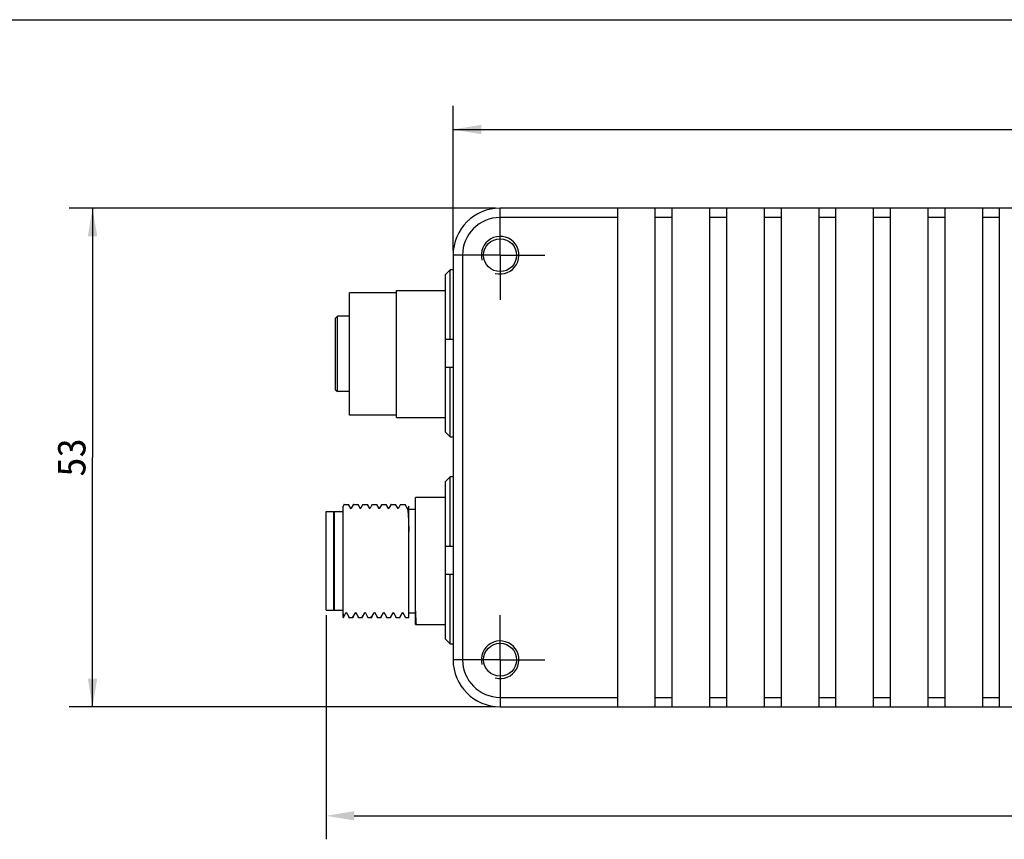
# Model space of a CAD drawing. Header units: millimetres. Extents: x 0 to 594, y 0 to 420.
# Tile 5 of 7: x 163 to 267, y 333 to 420. Entities that reach past the tile are written whole.
import ezdxf
from ezdxf.enums import TextEntityAlignment as Align

# ---------------------------------------------------------------- set-up
doc = ezdxf.new("R2010")
doc.units = ezdxf.units.MM
doc.header["$LTSCALE"] = 32.67
doc.header["$PDMODE"] = 3
doc.header["$PDSIZE"] = 8
doc.linetypes.add('CENTER', pattern=[0.6, 0.375, -0.075, 0.075, -0.075])
doc.layers.get('0').update_dxf_attribs({"linetype": 'CONTINUOUS'})
doc.layers.get('Defpoints').update_dxf_attribs({"linetype": 'CONTINUOUS'})
for name, color, linetype in [('00_COMPONENTS', 7, 'CONTINUOUS'), ('03_ALL_AXES', 7, 'CONTINUOUS'), ('51__DRAFT_DIMS', 7, 'CONTINUOUS')]:
    doc.layers.add(name, color=color, linetype=linetype)
doc.styles.get("Standard").update_dxf_attribs({"font": 'simfang.ttf'})
doc.dimstyles.new('DIMSTYLE_1', dxfattribs={"dimtxt": 3, "dimasz": 3, "dimexe": 2.5, "dimexo": 0.5, "dimgap": 0.75, "dimtad": 1, "dimdsep": 46, "dimtxsty": 'STANDARD', "dimblk": '_FILLED', "dimblk1": '_FILLED', "dimblk2": '_FILLED', "dimcen": 0.09, "dimclrt": 3, "dimazin": 2, "dimtp": 0.5, "dimtm": 0.5, "dimtfac": 1, "dimtofl": 0, "dimtmove": 0, "dimatfit": 3, "dimldrblk": '_FILLED', "dimfxl": 1, "dimtolj": 1, "dimarcsym": 0})
doc.dimstyles.new('DIMSTYLE_2', dxfattribs={"dimtxt": 3, "dimasz": 3, "dimexe": 2.5, "dimexo": 0.5, "dimgap": 0.75, "dimtad": 1, "dimdsep": 46, "dimtxsty": 'STANDARD', "dimblk": '_FILLED', "dimblk1": '_FILLED', "dimblk2": '_FILLED', "dimcen": 0.09, "dimclrt": 3, "dimazin": 2, "dimtp": 0.3, "dimtm": 0.3, "dimtfac": 1, "dimtofl": 0, "dimtmove": 0, "dimatfit": 3, "dimldrblk": '_FILLED', "dimfxl": 1, "dimtolj": 1, "dimarcsym": 0})
doc.dimstyles.get("Standard").update_dxf_attribs({"dimtxt": 3, "dimasz": 3, "dimexe": 2.5, "dimexo": 0.5, "dimtad": 1, "dimdsep": 46, "dimtxsty": 'STANDARD', "dimblk": '_FILLED', "dimblk1": '_FILLED', "dimblk2": '_FILLED', "dimcen": 0.09, "dimclrt": 3, "dimazin": 2, "dimtol": 1, "dimtp": 0.01, "dimtm": 0.01, "dimtfac": 1, "dimtofl": 0, "dimtmove": 0, "dimatfit": 3, "dimldrblk": '_FILLED', "dimfxl": 1, "dimtolj": 1, "dimarcsym": 0})

# ---------------------------------------------------------------- blocks, each defined once
blk = doc.blocks.new('_FILLED')
at = {"color": 0, "linetype": 'ByBlock'}
blk.add_solid([(0, 0), (-1, 0.167), (-1, -0.167)], dxfattribs=at)
blk = doc.blocks.new('*D1')
at = {"layer": '51__DRAFT_DIMS', "color": 4}
for p, q in [((208.61, 395.47), (208.61, 410.83)), ((392.61, 395.47), (392.61, 410.83)), ((208.61, 408.33), (300.61, 408.33)), ((392.61, 408.33), (300.61, 408.33))]:
    blk.add_line(p, q, dxfattribs=at)
at = {"layer": '51__DRAFT_DIMS', "color": 4, "xscale": 3, "yscale": 3, "zscale": 3, "rotation": 180}
blk.add_blockref('_FILLED', (208.61, 408.33), dxfattribs=at)
at = {"layer": '51__DRAFT_DIMS', "color": 4, "xscale": 3, "yscale": 3, "zscale": 3}
blk.add_blockref('_FILLED', (392.61, 408.33), dxfattribs=at)
at = {"layer": '51__DRAFT_DIMS', "color": 3}
blk.add_text('184', height=3, dxfattribs=at).set_placement((300.61, 409.08), align=Align.CENTER)
blk = doc.blocks.new('*D2')
at = {"layer": '51__DRAFT_DIMS', "color": 4}
for p, q in [((213.11, 399.97), (167.78, 399.97)), ((170.28, 399.97), (170.28, 373.47)), ((170.28, 346.97), (170.28, 373.47)), ((213.11, 346.97), (167.78, 346.97))]:
    blk.add_line(p, q, dxfattribs=at)
at = {"layer": '51__DRAFT_DIMS', "color": 4, "xscale": 3, "yscale": 3, "zscale": 3}
for p, rotation in [((170.28, 399.97), 90), ((170.28, 346.97), 270)]:
    blk.add_blockref('_FILLED', p, dxfattribs=dict(at, rotation=rotation))
at = {"layer": '51__DRAFT_DIMS', "color": 3}
blk.add_text('53', height=3, rotation=90, dxfattribs=at).set_placement((169.53, 373.47), align=Align.CENTER)
blk = doc.blocks.new('*D9')
at = {"color": 0, "lineweight": -2}
for p, q in [((195.11, 356.72), (195.11, 332.88)), ((392.61, 351.47), (392.61, 332.88))]:
    blk.add_line(p, q, dxfattribs=at)
at = {"color": 4, "lineweight": -2}
for p, q in [((198.11, 335.38), (288.13, 335.38)), ((389.61, 335.38), (299.58, 335.38))]:
    blk.add_line(p, q, dxfattribs=at)
at = {"layer": 'Defpoints', "color": 0}
for p in [(195.11, 357.22), (392.61, 351.97), (392.61, 335.38)]:
    blk.add_point(p, dxfattribs=at)
at = {"color": 4, "linetype": 'ByBlock', "lineweight": -2, "xscale": 3, "yscale": 3, "zscale": 3, "rotation": 180}
blk.add_blockref('_FILLED', (195.11, 335.38), dxfattribs=at)
at = {"color": 4, "linetype": 'ByBlock', "lineweight": -2, "xscale": 3, "yscale": 3, "zscale": 3}
blk.add_blockref('_FILLED', (392.61, 335.38), dxfattribs=at)
at = {"color": 3, "insert": (293.86, 335.38), "char_height": 3, "attachment_point": 5}
blk.add_mtext('\\A1;197.5', dxfattribs=at)

msp = doc.modelspace()

# ---------------------------------------------------------------- linework, layer by layer
at = {"color": 7}
msp.add_line((0, 420), (594, 420), dxfattribs=at)
at = {"layer": '00_COMPONENTS', "color": 4}
for p, q in [((213.608, 398.971), (213.608, 399.971)), ((209.608, 394.971), (208.608, 394.971)), ((209.608, 351.971), (208.608, 351.971)), ((213.608, 347.971), (213.608, 346.971))]:
    msp.add_line(p, q, dxfattribs=at)
at = {"layer": '00_COMPONENTS', "color": 7}
for p, q in [((387.608, 399.971), (213.608, 399.971)), ((226.108, 346.971), (226.108, 399.971)), ((230.108, 346.971), (230.108, 399.971)), ((231.908, 346.971), (231.908, 399.971)), ((235.908, 346.971), (235.908, 399.971)), ((237.708, 346.971), (237.708, 399.971)), ((241.708, 346.971), (241.708, 399.971)), ((243.508, 346.971), (243.508, 399.971)), ((247.508, 346.971), (247.508, 399.971)), ((249.308, 346.971), (249.308, 399.971)), ((253.308, 346.971), (253.308, 399.971)), ((255.108, 346.971), (255.108, 399.971)), ((259.108, 346.971), (259.108, 399.971)), ((260.908, 346.971), (260.908, 399.971)), ((264.908, 346.971), (264.908, 399.971)), ((266.708, 346.971), (266.708, 399.971)), ((226.108, 398.971), (213.608, 398.971)), ((231.908, 398.971), (230.108, 398.971)), ((237.708, 398.971), (235.908, 398.971)), ((243.508, 398.971), (241.708, 398.971)), ((249.308, 398.971), (247.508, 398.971)), ((255.108, 398.971), (253.308, 398.971)), ((260.908, 398.971), (259.108, 398.971)), ((266.708, 398.971), (264.908, 398.971)), ((208.608, 394.971), (208.608, 351.971)), ((209.608, 394.971), (209.608, 351.971)), ((208.308, 393.408), (207.808, 392.901)), ((207.808, 376.168), (207.808, 392.901)), ((208.308, 386.034), (208.308, 393.408)), ((208.608, 393.408), (208.308, 393.408)), ((197.608, 377.971), (197.608, 390.971)), ((202.608, 390.971), (197.608, 390.971)), ((202.608, 377.721), (202.608, 391.221)), ((202.608, 391.221), (207.808, 391.221)), ((196.108, 388.271), (196.308, 388.471)), ((196.308, 380.471), (196.308, 388.471)), ((197.608, 388.471), (196.308, 388.471)), ((196.108, 380.671), (196.108, 388.271)), ((207.808, 386.034), (208.608, 386.034)), ((208.608, 383.034), (207.808, 383.034)), ((208.308, 375.66), (208.308, 383.034)), ((196.108, 380.671), (196.308, 380.471)), ((197.608, 380.471), (196.308, 380.471)), ((202.608, 377.971), (197.608, 377.971)), ((202.608, 377.721), (207.808, 377.721)), ((207.808, 376.168), (208.308, 375.66)), ((208.308, 375.66), (208.608, 375.66)), ((208.308, 371.408), (207.808, 370.901)), ((207.808, 354.168), (207.808, 370.901)), ((208.308, 364.034), (208.308, 371.408)), ((208.608, 371.408), (208.308, 371.408)), ((197.007, 368.466), (196.987, 368.432)), ((197.014, 368.471), (197.493, 368.471)), ((197.753, 368.027), (197.501, 368.464)), ((198.007, 368.466), (197.987, 368.432)), ((198.014, 368.471), (198.493, 368.471)), ((198.754, 368.027), (198.501, 368.464)), ((199.007, 368.466), (198.987, 368.432)), ((199.014, 368.471), (199.007, 368.466)), ((199.014, 368.471), (199.493, 368.471)), ((199.754, 368.027), (199.501, 368.464)), ((200.007, 368.466), (199.987, 368.432)), ((200.014, 368.471), (200.007, 368.466)), ((200.014, 368.471), (200.493, 368.471)), ((200.753, 368.027), (200.501, 368.464)), ((201.007, 368.466), (200.988, 368.433)), ((201.014, 368.471), (201.493, 368.471)), ((201.754, 368.027), (201.501, 368.464)), ((202.007, 368.466), (201.988, 368.433)), ((202.014, 368.471), (202.493, 368.471)), ((202.753, 368.027), (202.501, 368.465)), ((203.007, 368.466), (202.988, 368.433)), ((203.014, 368.471), (203.493, 368.471)), ((203.761, 368.013), (203.501, 368.464)), ((204.608, 355.721), (204.608, 369.221)), ((207.808, 369.221), (204.608, 369.221)), ((195.108, 357.222), (195.108, 367.721)), ((195.108, 367.721), (195.908, 367.721)), ((195.908, 367.721), (195.908, 357.222)), ((195.908, 367.621), (196.008, 367.721)), ((196.008, 357.221), (196.008, 367.721)), ((196.008, 367.721), (196.908, 367.721)), ((196.987, 368.432), (196.908, 368.294)), ((196.908, 356.471), (196.908, 368.294)), ((197.788, 368.086), (197.753, 368.027)), ((197.761, 368.013), (197.753, 368.027)), ((197.987, 368.432), (197.788, 368.086)), ((198.788, 368.086), (198.754, 368.027)), ((198.761, 368.013), (198.754, 368.027)), ((198.987, 368.432), (198.788, 368.086)), ((199.788, 368.086), (199.754, 368.027)), ((199.761, 368.013), (199.754, 368.027)), ((199.987, 368.432), (199.788, 368.086)), ((200.789, 368.089), (200.753, 368.027)), ((200.762, 368.013), (200.753, 368.027)), ((200.988, 368.433), (200.789, 368.089)), ((201.789, 368.089), (201.754, 368.027)), ((201.761, 368.013), (201.754, 368.027)), ((201.988, 368.433), (201.789, 368.089)), ((202.789, 368.089), (202.753, 368.027)), ((202.761, 368.013), (202.753, 368.027)), ((202.988, 368.433), (202.789, 368.089)), ((203.789, 368.088), (203.753, 368.027)), ((203.908, 368.294), (203.789, 368.088)), ((203.908, 356.472), (203.908, 368.294)), ((203.908, 367.971), (204.608, 367.971)), ((207.808, 364.034), (208.608, 364.034)), ((208.608, 361.034), (207.808, 361.034)), ((208.308, 353.66), (208.308, 361.034)), ((195.108, 357.221), (195.908, 357.221)), ((195.908, 357.321), (196.008, 357.221)), ((196.008, 357.221), (196.908, 357.221)), ((196.98, 356.525), (197.222, 356.942)), ((197.222, 356.942), (197.254, 356.997)), ((197.246, 357.011), (197.519, 356.538)), ((197.98, 356.525), (198.222, 356.942)), ((198.222, 356.942), (198.254, 356.997)), ((198.245, 357.011), (198.519, 356.538)), ((198.98, 356.525), (199.222, 356.942)), ((199.222, 356.942), (199.254, 356.997)), ((199.245, 357.011), (199.519, 356.538)), ((200.022, 356.596), (200.221, 356.942)), ((200.221, 356.942), (200.253, 356.997)), ((200.246, 357.011), (200.52, 356.537)), ((200.98, 356.525), (201.221, 356.941)), ((201.221, 356.941), (201.254, 356.997)), ((201.246, 357.011), (201.519, 356.538)), ((201.98, 356.524), (202.221, 356.941)), ((202.221, 356.941), (202.254, 356.997)), ((202.246, 357.011), (202.519, 356.538)), ((202.98, 356.525), (203.221, 356.941)), ((203.221, 356.941), (203.253, 356.997)), ((203.246, 357.011), (203.519, 356.538)), ((203.908, 356.971), (204.608, 356.971)), ((196.908, 356.471), (196.965, 356.471)), ((196.972, 356.511), (196.98, 356.525)), ((196.972, 356.511), (196.973, 356.513)), ((197.543, 356.471), (197.965, 356.471)), ((197.972, 356.511), (197.98, 356.525)), ((198.543, 356.471), (198.965, 356.471)), ((198.972, 356.51), (198.98, 356.525)), ((199.543, 356.471), (199.965, 356.471)), ((199.972, 356.51), (199.98, 356.525)), ((199.98, 356.525), (200.022, 356.596)), ((200.52, 356.535), (200.515, 356.562)), ((200.543, 356.471), (200.965, 356.471)), ((200.972, 356.51), (200.98, 356.525)), ((201.543, 356.471), (201.965, 356.471)), ((201.972, 356.51), (201.98, 356.524)), ((201.972, 356.51), (201.974, 356.514)), ((202.543, 356.471), (202.965, 356.471)), ((202.972, 356.511), (202.98, 356.525)), ((203.543, 356.471), (203.908, 356.471)), ((204.608, 355.721), (205.337, 355.721)), ((205.34, 355.721), (206.837, 355.721)), ((206.84, 355.721), (207.808, 355.721)), ((207.808, 354.168), (208.308, 353.66)), ((208.308, 353.66), (208.608, 353.66)), ((213.608, 347.971), (226.108, 347.971)), ((230.108, 347.971), (231.908, 347.971)), ((235.908, 347.971), (237.708, 347.971)), ((241.708, 347.971), (243.508, 347.971)), ((247.508, 347.971), (249.308, 347.971)), ((253.308, 347.971), (255.108, 347.971)), ((259.108, 347.971), (260.908, 347.971)), ((264.908, 347.971), (266.708, 347.971)), ((213.608, 346.971), (387.608, 346.971))]:
    msp.add_line(p, q, dxfattribs=at)
for centre in [(213.608, 394.971), (213.608, 351.971)]:
    msp.add_circle(centre, 1.75, dxfattribs=at)
for centre, radius, start, end in [((213.608, 394.971), 5, 90, 180), ((213.608, 394.971), 4, 90, 180), ((213.608, 351.971), 5, 180, 270), ((213.608, 351.971), 4, 180, 270)]:
    msp.add_arc(centre, radius, start, end, dxfattribs=at)
at = {"layer": '00_COMPONENTS', "color": 4}
for centre in [(213.608, 394.971), (213.608, 351.971)]:
    msp.add_arc(centre, 2, 255, 195, dxfattribs=at)
at = {"layer": '00_COMPONENTS', "color": 7}
for points, knots in [([(197.014, 368.471), (197.013, 368.471), (197.01, 368.471), (197.008, 368.468), (197.007, 368.466)], [0, 0, 0, 0, 0.1891144, 1, 1, 1, 1]), ([(197.493, 368.471), (197.493, 368.471), (197.497, 368.47), (197.499, 368.467), (197.501, 368.464)], [0, 0, 0, 0, 0.18833, 1, 1, 1, 1]), ([(198.007, 368.466), (198.007, 368.465), (198.005, 368.462), (198.003, 368.458), (198.002, 368.455)], [0, 0, 0, 0, 0.2095191, 1, 1, 1, 1]), ([(198.014, 368.471), (198.013, 368.471), (198.01, 368.471), (198.008, 368.468), (198.007, 368.466)], [0, 0, 0, 0, 0.1896968, 1, 1, 1, 1]), ([(198.493, 368.471), (198.493, 368.471), (198.497, 368.47), (198.499, 368.467), (198.501, 368.464)], [0, 0, 0, 0, 0.1884023, 1, 1, 1, 1]), ([(199.493, 368.471), (199.493, 368.471), (199.497, 368.471), (199.499, 368.467), (199.501, 368.464)], [0, 0, 0, 0, 0.1894846, 1, 1, 1, 1]), ([(200.493, 368.471), (200.493, 368.471), (200.497, 368.47), (200.499, 368.467), (200.501, 368.464)], [0, 0, 0, 0, 0.1882511, 1, 1, 1, 1]), ([(201.007, 368.466), (201.007, 368.465), (201.005, 368.462), (201.003, 368.458), (201.002, 368.455)], [0, 0, 0, 0, 0.2095838, 1, 1, 1, 1]), ([(201.014, 368.471), (201.013, 368.471), (201.01, 368.471), (201.008, 368.468), (201.007, 368.466)], [0, 0, 0, 0, 0.1896567, 1, 1, 1, 1]), ([(201.493, 368.471), (201.493, 368.471), (201.497, 368.47), (201.499, 368.467), (201.501, 368.464)], [0, 0, 0, 0, 0.1890565, 1, 1, 1, 1]), ([(202.007, 368.466), (202.007, 368.465), (202.005, 368.462), (202.003, 368.458), (202.002, 368.455)], [0, 0, 0, 0, 0.2097188, 1, 1, 1, 1]), ([(202.014, 368.471), (202.013, 368.471), (202.01, 368.471), (202.008, 368.468), (202.007, 368.466)], [0, 0, 0, 0, 0.1895839, 1, 1, 1, 1]), ([(202.493, 368.471), (202.493, 368.471), (202.497, 368.471), (202.499, 368.467), (202.501, 368.465)], [0, 0, 0, 0, 0.1890623, 1, 1, 1, 1]), ([(203.007, 368.466), (203.007, 368.465), (203.005, 368.462), (203.003, 368.458), (203.002, 368.455)], [0, 0, 0, 0, 0.2098907, 1, 1, 1, 1]), ([(203.014, 368.471), (203.013, 368.471), (203.01, 368.471), (203.008, 368.468), (203.007, 368.466)], [0, 0, 0, 0, 0.189442, 1, 1, 1, 1]), ([(203.493, 368.471), (203.493, 368.471), (203.497, 368.47), (203.499, 368.467), (203.501, 368.464)], [0, 0, 0, 0, 0.1880601, 1, 1, 1, 1]), ([(203.761, 368.013), (203.766, 368.005), (203.773, 367.982), (203.781, 367.939), (203.79, 367.878), (203.799, 367.799), (203.808, 367.702), (203.821, 367.538), (203.837, 367.293), (203.855, 366.952), (203.873, 366.551), (203.891, 366.097), (203.903, 365.777), (203.908, 365.609)], [0, 0, 0, 0, 0.0110773, 0.0294061, 0.0551079, 0.0881884, 0.1285886, 0.1761648, 0.2920842, 0.4343826, 0.6013881, 0.7907961, 1, 1, 1, 1]), ([(204.703, 355.721), (204.685, 355.996), (204.65, 356.624), (204.623, 357.252), (204.608, 357.606)], [0, 0, 0, 0, 0.4379355, 1, 1, 1, 1]), ([(196.908, 356.853), (196.913, 356.797), (196.919, 356.72), (196.929, 356.625), (196.936, 356.571), (196.943, 356.529), (196.95, 356.499), (196.955, 356.481), (196.962, 356.471), (196.965, 356.471)], [0, 0, 0, 0, 0.4280323, 0.5976606, 0.7372994, 0.8468004, 0.9262012, 0.9760831, 1, 1, 1, 1]), ([(196.943, 356.561), (196.945, 356.551), (196.948, 356.535), (196.954, 356.517), (196.959, 356.509), (196.962, 356.505), (196.966, 356.504), (196.968, 356.505), (196.969, 356.506)], [0, 0, 0, 0, 0.436803, 0.7311224, 0.8276569, 0.8948544, 0.9442933, 1, 1, 1, 1]), ([(196.965, 356.471), (196.968, 356.471), (196.973, 356.478), (196.981, 356.5), (196.986, 356.522), (196.989, 356.54)], [0, 0, 0, 0, 0.0991339, 0.2901143, 1, 1, 1, 1]), ([(197.519, 356.538), (197.518, 356.542), (197.515, 356.561), (197.512, 356.58), (197.511, 356.594)], [0, 0, 0, 0, 0.2225119, 1, 1, 1, 1]), ([(197.543, 356.471), (197.54, 356.471), (197.534, 356.477), (197.526, 356.499), (197.522, 356.521), (197.519, 356.538)], [0, 0, 0, 0, 0.0997834, 0.2908589, 1, 1, 1, 1]), ([(197.96, 356.509), (197.956, 356.514), (197.95, 356.533), (197.945, 356.551), (197.943, 356.562)], [0, 0, 0, 0, 0.3563483, 1, 1, 1, 1]), ([(197.972, 356.513), (197.971, 356.511), (197.967, 356.505), (197.962, 356.508), (197.96, 356.509)], [0, 0, 0, 0, 0.5668507, 1, 1, 1, 1]), ([(197.965, 356.471), (197.968, 356.471), (197.973, 356.478), (197.981, 356.5), (197.986, 356.522), (197.989, 356.539)], [0, 0, 0, 0, 0.0993034, 0.2903045, 1, 1, 1, 1]), ([(198.519, 356.538), (198.518, 356.542), (198.515, 356.56), (198.512, 356.579), (198.511, 356.593)], [0, 0, 0, 0, 0.2226411, 1, 1, 1, 1]), ([(198.543, 356.471), (198.54, 356.471), (198.534, 356.477), (198.526, 356.499), (198.522, 356.521), (198.519, 356.538)], [0, 0, 0, 0, 0.0998379, 0.2909119, 1, 1, 1, 1]), ([(198.96, 356.509), (198.956, 356.514), (198.949, 356.533), (198.945, 356.551), (198.943, 356.563)], [0, 0, 0, 0, 0.3570797, 1, 1, 1, 1]), ([(198.972, 356.513), (198.971, 356.51), (198.967, 356.505), (198.961, 356.508), (198.96, 356.509)], [0, 0, 0, 0, 0.5642909, 1, 1, 1, 1]), ([(198.965, 356.471), (198.968, 356.471), (198.973, 356.478), (198.981, 356.5), (198.986, 356.522), (198.989, 356.539)], [0, 0, 0, 0, 0.0993627, 0.2903742, 1, 1, 1, 1]), ([(199.519, 356.538), (199.518, 356.542), (199.515, 356.561), (199.512, 356.58), (199.51, 356.595)], [0, 0, 0, 0, 0.2219785, 1, 1, 1, 1]), ([(199.543, 356.471), (199.54, 356.471), (199.535, 356.477), (199.527, 356.499), (199.522, 356.521), (199.519, 356.538)], [0, 0, 0, 0, 0.0998452, 0.2909265, 1, 1, 1, 1]), ([(199.946, 356.547), (199.945, 356.551), (199.942, 356.566), (199.939, 356.582), (199.937, 356.594)], [0, 0, 0, 0, 0.2160786, 1, 1, 1, 1]), ([(199.963, 356.506), (199.962, 356.507), (199.958, 356.51), (199.952, 356.524), (199.948, 356.537), (199.946, 356.547)], [0, 0, 0, 0, 0.1245223, 0.3259226, 1, 1, 1, 1]), ([(199.972, 356.512), (199.971, 356.511), (199.97, 356.508), (199.966, 356.505), (199.963, 356.506)], [0, 0, 0, 0, 0.3488833, 1, 1, 1, 1]), ([(199.965, 356.471), (199.968, 356.471), (199.973, 356.477), (199.981, 356.5), (199.986, 356.522), (199.989, 356.539)], [0, 0, 0, 0, 0.099519, 0.2904343, 1, 1, 1, 1]), ([(200.543, 356.471), (200.54, 356.471), (200.535, 356.477), (200.527, 356.498), (200.522, 356.519), (200.52, 356.535)], [0, 0, 0, 0, 0.1012263, 0.2925059, 1, 1, 1, 1]), ([(200.944, 356.563), (200.946, 356.553), (200.949, 356.538), (200.955, 356.52), (200.96, 356.511), (200.963, 356.507), (200.967, 356.506), (200.969, 356.507), (200.97, 356.508)], [0, 0, 0, 0, 0.4335052, 0.7287648, 0.8270496, 0.8963116, 0.9465724, 1, 1, 1, 1]), ([(200.965, 356.471), (200.968, 356.471), (200.973, 356.478), (200.981, 356.5), (200.986, 356.522), (200.989, 356.539)], [0, 0, 0, 0, 0.0992559, 0.290257, 1, 1, 1, 1]), ([(201.519, 356.538), (201.518, 356.542), (201.515, 356.561), (201.512, 356.579), (201.511, 356.593)], [0, 0, 0, 0, 0.2226824, 1, 1, 1, 1]), ([(201.543, 356.471), (201.54, 356.471), (201.534, 356.477), (201.526, 356.499), (201.522, 356.521), (201.519, 356.538)], [0, 0, 0, 0, 0.0997894, 0.2908561, 1, 1, 1, 1]), ([(201.943, 356.56), (201.944, 356.555), (201.946, 356.545), (201.95, 356.531), (201.954, 356.518), (201.958, 356.508), (201.964, 356.503), (201.968, 356.505), (201.97, 356.507)], [0, 0, 0, 0, 0.2392939, 0.4413103, 0.675035, 0.8285794, 0.9161067, 1, 1, 1, 1]), ([(201.965, 356.471), (201.968, 356.471), (201.973, 356.478), (201.981, 356.5), (201.986, 356.522), (201.989, 356.54)], [0, 0, 0, 0, 0.0991707, 0.2901486, 1, 1, 1, 1]), ([(202.519, 356.538), (202.518, 356.542), (202.515, 356.561), (202.512, 356.58), (202.51, 356.595)], [0, 0, 0, 0, 0.2221717, 1, 1, 1, 1]), ([(202.543, 356.471), (202.54, 356.471), (202.534, 356.477), (202.527, 356.499), (202.522, 356.521), (202.519, 356.538)], [0, 0, 0, 0, 0.0997428, 0.290811, 1, 1, 1, 1]), ([(202.944, 356.561), (202.946, 356.552), (202.95, 356.537), (202.955, 356.519), (202.96, 356.511), (202.963, 356.507), (202.967, 356.506), (202.969, 356.507), (202.97, 356.508)], [0, 0, 0, 0, 0.4364551, 0.7314832, 0.8285316, 0.8961504, 0.9454172, 1, 1, 1, 1]), ([(202.965, 356.471), (202.968, 356.471), (202.973, 356.478), (202.981, 356.5), (202.986, 356.522), (202.989, 356.54)], [0, 0, 0, 0, 0.099153, 0.2901403, 1, 1, 1, 1]), ([(203.519, 356.538), (203.518, 356.542), (203.515, 356.56), (203.513, 356.579), (203.511, 356.593)], [0, 0, 0, 0, 0.2228931, 1, 1, 1, 1]), ([(203.543, 356.471), (203.54, 356.471), (203.534, 356.477), (203.526, 356.499), (203.522, 356.521), (203.519, 356.538)], [0, 0, 0, 0, 0.0998221, 0.2908942, 1, 1, 1, 1])]:
    msp.add_open_spline(points, degree=3, knots=knots, dxfattribs=at)
for points in [[(196.969, 356.506), (196.97, 356.507), (196.971, 356.509), (196.972, 356.511)], [(200.97, 356.508), (200.971, 356.509), (200.973, 356.511), (200.974, 356.513)], [(201.97, 356.507), (201.971, 356.508), (201.971, 356.509), (201.972, 356.51)], [(202.97, 356.508), (202.971, 356.509), (202.972, 356.511), (202.973, 356.512)]]:
    msp.add_open_spline(points, degree=3, dxfattribs=at)
at = {"layer": '03_ALL_AXES', "color": 1, "linetype": 'CENTER'}
for p, q in [((213.608, 394.971), (213.608, 399.721)), ((213.608, 394.971), (208.858, 394.971)), ((213.608, 394.971), (213.608, 390.221)), ((213.608, 394.971), (218.358, 394.971)), ((213.608, 351.971), (213.608, 356.721)), ((213.608, 351.971), (208.858, 351.971)), ((213.608, 351.971), (213.608, 347.221)), ((213.608, 351.971), (218.358, 351.971))]:
    msp.add_line(p, q, dxfattribs=at)

# ---------------------------------------------------------------- dimensions: what is measured, and where the dimension line sits
at = {"color": 4}
dim = msp.add_linear_dim(base=(392.608, 335.383), p1=(195.108, 357.222), p2=(392.608, 351.971), dimstyle='STANDARD', override={"dimgap": 0.625, "dimtad": 0, "dimtih": 1, "dimtoh": 1, "dimdec": 1, "dimzin": 0, "dimcen": 5.346, "dimclrd": 4, "dimclrt": 3, "dimadec": 0, "dimazin": 0, "dimtol": 0, "dimlim": 0, "dimtdec": 0, "dimtzin": 0}, dxfattribs=at)
dim.commit()
dim.dimension.update_dxf_attribs({"geometry": '*D9', "text_midpoint": (293.858, 335.383)})
at = {"layer": '51__DRAFT_DIMS', "color": 4}
dim = msp.add_linear_dim(base=(392.608, 408.333), p1=(208.608, 394.971), p2=(392.608, 394.971), dimstyle='DIMSTYLE_1', dxfattribs=at)
dim.commit()
dim.dimension.update_dxf_attribs({"geometry": '*D1', "text_midpoint": (300.749, 408.333), "dimtype": 160})
dim = msp.add_linear_dim(base=(170.281, 346.971), p1=(213.608, 399.971), p2=(213.608, 346.971), angle=270, dimstyle='DIMSTYLE_2', dxfattribs=at)
dim.commit()
dim.dimension.update_dxf_attribs({"geometry": '*D2', "text_midpoint": (170.281, 373.433), "dimtype": 160})

doc.saveas('drawing.dxf')
